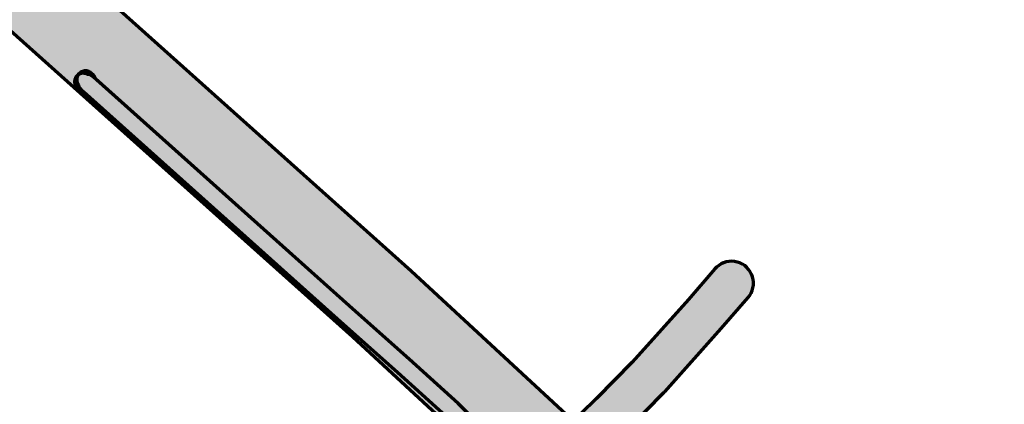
# Model space of a CAD drawing. Extents: x 101660 to 104160, y 476491 to 478824.
# Tile 12 of 15: x 102620 to 103069, y 477746 to 477921. Entities that reach past the tile are written whole.
import ezdxf

# ---------------------------------------------------------------- set-up
doc = ezdxf.new("R2010")
doc.units = 0
doc.header["$LTSCALE"] = 0.5
doc.layers.add('B-WE-OG-INFO_EIS VOORZORGSMAATREGEL-GV', color=7, linetype='Continuous', lineweight=70, true_color=0xfa194b)
doc.layers.add('B-WE-OG-INFO_EIS VOORZORGSMAATREGEL-V', color=7, linetype='Continuous', lineweight=18, true_color=0xfa194b, transparency=0.8)

msp = doc.modelspace()

# ---------------------------------------------------------------- hatches: boundary and pattern name
at = {"layer": 'B-WE-OG-INFO_EIS VOORZORGSMAATREGEL-V'}
for points in [[(104160.45, 477619.02), (104160.45, 477679.03), (103814.95, 477292.73), (103629.83, 477082.11), (103622.7, 477087.94), (103612.91, 477091.75), (103585.48, 477115.25), (102908.87, 477724.27), (102901.12, 477729.52), (102886.52, 477736.04), (102868.93, 477740.69), (102798.18, 477806.22), (102271.12, 478277.61), (102241.41, 478301.72), (102133.04, 478398.2), (102103.41, 478427.71), (101901.05, 478609.39), (101660.45, 478824.08), (101660.45, 478770.47), (101874.4, 478579.56), (102076, 478398.57), (102106.37, 478368.39), (102215.14, 478271.56), (102244.51, 478247.74), (102771.47, 477776.44), (102843.91, 477709.38), (102853.96, 477703.54), (102879.43, 477695.7), (102888.39, 477689.06), (102983.02, 477602.72), (103183.42, 477424.59), (103359.73, 477264.17), (103589.9, 477058.82), (103585.59, 477047.42), (103586.48, 477034.16), (103438.58, 476869.43), (103379.93, 476806.4), (103182.63, 476583.86), (103098.34, 476491.11), (103154.67, 476491.11), (103190.27, 476530.61), (103204.22, 476544.32), (103412.24, 476779.66), (103470.73, 476841.97), (103576.02, 476961.32), (103620.6, 477009.49), (103628.04, 477022.42), (103628.4, 477036.49), (103637.29, 477037.7), (103644.56, 477040.58), (103653.69, 477048.34), (103844.81, 477266.11)], [(102899.59, 477664.84), (102904.43, 477660.73), (102907.99, 477657.39), (102907.99, 477657.39), (103078.59, 477504.61), (103100.54, 477484.85), (103216.96, 477380.77), (103390.22, 477225.56), (103390.22, 477225.56), (103390.62, 477225.25), (103390.62, 477225.25), (103391.05, 477224.99), (103391.05, 477224.99), (103391.52, 477224.79), (103391.52, 477224.79), (103392, 477224.64), (103392, 477224.64), (103392.4, 477224.58), (103392.48, 477224.52), (103392.48, 477224.52), (103392.92, 477224.26), (103392.92, 477224.26), (103393.38, 477224.07), (103393.38, 477224.07), (103393.87, 477223.93), (103393.87, 477223.93), (103394.37, 477223.85), (103394.37, 477223.85), (103394.87, 477223.84), (103394.88, 477223.84), (103395.38, 477223.9), (103395.38, 477223.9), (103395.87, 477224.01), (103395.87, 477224.01), (103396.34, 477224.19), (103396.34, 477224.19), (103396.79, 477224.42), (103396.79, 477224.42), (103397.21, 477224.71), (103397.21, 477224.71), (103397.58, 477225.05), (103397.58, 477225.05), (103397.91, 477225.44), (103397.91, 477225.44), (103398.19, 477225.86), (103398.19, 477225.86), (103398.41, 477226.31), (103398.41, 477226.32), (103398.57, 477226.79), (103398.57, 477226.79), (103398.67, 477227.29), (103398.67, 477227.29), (103398.71, 477227.79), (103398.71, 477227.79), (103398.68, 477228.3), (103398.68, 477228.3), (103398.59, 477228.8), (103398.59, 477228.8), (103398.44, 477229.28), (103398.44, 477229.28), (103398.23, 477229.74), (103398.23, 477229.74), (103397.96, 477230.17), (103397.96, 477230.17), (103397.64, 477230.56), (103397.64, 477230.56), (103397.34, 477230.85), (103397.34, 477230.85), (103396.43, 477231.65), (103396.43, 477231.65), (103396.03, 477231.95), (103396.03, 477231.96), (103395.59, 477232.21), (103395.59, 477232.21), (103395.13, 477232.41), (103395.13, 477232.41), (103394.64, 477232.54), (103394.64, 477232.54), (103394.37, 477232.58), (103222.3, 477386.73), (103105.87, 477490.82), (103083.93, 477510.57), (102913.36, 477663.32), (102909.68, 477666.76), (102909.68, 477666.76), (102904.56, 477671.1), (102904.56, 477671.1), (102900.44, 477674.3), (102900.44, 477674.3), (102894.36, 477678.86), (102839.83, 477725.53), (102819.54, 477745.97), (102819.54, 477745.97), (102797.29, 477766.08), (102797.29, 477766.08), (102772.78, 477787.81), (102654.34, 477893.75), (102654.19, 477894.21), (102654.19, 477894.21), (102654.09, 477894.44), (102654.09, 477894.44), (102653.85, 477894.88), (102653.85, 477894.88), (102653.7, 477895.09), (102653.7, 477895.09), (102653.38, 477895.48), (102653.38, 477895.48), (102652.53, 477896.3), (102652.53, 477896.3), (102652.15, 477896.63), (102652.15, 477896.63), (102651.73, 477896.91), (102651.72, 477896.91), (102651.27, 477897.13), (102651.27, 477897.13), (102650.79, 477897.29), (102650.79, 477897.29), (102650.3, 477897.39), (102650.29, 477897.39), (102649.79, 477897.43), (102649.79, 477897.43), (102649.29, 477897.4), (102649.29, 477897.4), (102648.79, 477897.31), (102648.79, 477897.31), (102648.31, 477897.16), (102648.31, 477897.16), (102647.85, 477896.95), (102647.85, 477896.95), (102647.42, 477896.68), (102647.42, 477896.68), (102647.03, 477896.36), (102647.03, 477896.36), (102646.68, 477895.99), (102646.68, 477895.99), (102646.38, 477895.59), (102646.38, 477895.58), (102646.14, 477895.14), (102646.14, 477895.14), (102645.95, 477894.67), (102645.95, 477894.67), (102645.82, 477894.18), (102645.82, 477894.18), (102645.76, 477893.68), (102645.76, 477893.68), (102645.76, 477893.18), (102645.76, 477893.18), (102645.82, 477892.67), (102645.82, 477892.67), (102645.95, 477892.19), (102645.95, 477892.18), (102646.14, 477891.72), (102646.14, 477891.71), (102646.38, 477891.27), (102646.38, 477891.27), (102646.57, 477891.01), (102646.61, 477890.84), (102646.61, 477890.84), (102646.76, 477890.36), (102646.76, 477890.35), (102646.98, 477889.9), (102646.98, 477889.9), (102647.25, 477889.47), (102647.25, 477889.47), (102647.58, 477889.08), (102647.58, 477889.08), (102647.81, 477888.86), (102647.81, 477888.86), (102767.44, 477781.84), (102767.44, 477781.84), (102791.98, 477760.1), (102814.1, 477740.11), (102834.27, 477719.78), (102834.27, 477719.78), (102834.51, 477719.56), (102834.51, 477719.56), (102889.26, 477672.7), (102889.26, 477672.7), (102895.61, 477667.92), (102899.59, 477664.84)], [(102908.01, 477657.35), (103078.59, 477504.64), (103100.53, 477484.9), (103389.07, 477226.62), (103389.2, 477226.22), (103389.2, 477226.22), (103389.42, 477225.76), (103389.42, 477225.76), (103389.69, 477225.34), (103389.69, 477225.34), (103390.03, 477224.94), (103390.03, 477224.94), (103390.87, 477224.06), (103390.87, 477224.06), (103391.24, 477223.72), (103391.24, 477223.71), (103391.65, 477223.42), (103391.65, 477223.42), (103392.1, 477223.18), (103392.1, 477223.18), (103392.57, 477223), (103392.57, 477223), (103393.06, 477222.88), (103393.06, 477222.88), (103393.56, 477222.83), (103393.56, 477222.83), (103394.07, 477222.83), (103394.07, 477222.83), (103394.57, 477222.9), (103394.57, 477222.9), (103395.06, 477223.04), (103395.06, 477223.04), (103395.52, 477223.23), (103395.52, 477223.23), (103395.96, 477223.48), (103395.96, 477223.48), (103396.37, 477223.79), (103396.37, 477223.79), (103396.73, 477224.14), (103396.73, 477224.14), (103397.04, 477224.53), (103397.04, 477224.53), (103397.3, 477224.97), (103397.3, 477224.97), (103397.51, 477225.43), (103397.51, 477225.43), (103397.66, 477225.91), (103397.66, 477225.91), (103397.74, 477226.41), (103397.74, 477226.41), (103397.76, 477226.92), (103397.76, 477226.92), (103397.71, 477227.42), (103397.71, 477227.42), (103397.61, 477227.91), (103397.61, 477227.92), (103397.44, 477228.39), (103397.44, 477228.39), (103397.21, 477228.84), (103397.21, 477228.84), (103396.93, 477229.26), (103396.93, 477229.26), (103396.82, 477229.39), (103396.79, 477229.54), (103396.79, 477229.54), (103396.63, 477230.02), (103396.63, 477230.02), (103396.42, 477230.48), (103396.42, 477230.48), (103396.15, 477230.91), (103396.14, 477230.91), (103395.82, 477231.29), (103395.82, 477231.3), (103395.59, 477231.52), (103395.59, 477231.52), (103105.88, 477490.85), (103083.94, 477510.59), (102913.37, 477663.29), (102909.74, 477666.62), (102909.74, 477666.62), (102904.54, 477671.04), (102904.54, 477671.04), (102900.39, 477674.33), (102900.39, 477674.33), (102894.36, 477678.87), (102839.83, 477725.53), (102819.54, 477745.97), (102819.54, 477745.97), (102797.32, 477766.06), (102797.32, 477766.06), (102772.76, 477787.87), (102653.14, 477894.82), (102653.14, 477894.82), (102652.75, 477895.13), (102652.75, 477895.13), (102652.31, 477895.39), (102652.31, 477895.39), (102651.85, 477895.59), (102651.85, 477895.59), (102651.37, 477895.74), (102651.36, 477895.74), (102650.87, 477895.82), (102650.86, 477895.82), (102650.75, 477895.82), (102650.27, 477896.06), (102650.27, 477896.06), (102649.79, 477896.22), (102649.79, 477896.22), (102649.3, 477896.32), (102649.3, 477896.32), (102648.79, 477896.36), (102648.79, 477896.36), (102648.29, 477896.33), (102648.29, 477896.33), (102647.79, 477896.24), (102647.79, 477896.24), (102647.31, 477896.09), (102647.31, 477896.09), (102646.85, 477895.88), (102646.85, 477895.88), (102646.42, 477895.61), (102646.42, 477895.61), (102646.03, 477895.29), (102646.03, 477895.29), (102645.68, 477894.93), (102645.68, 477894.92), (102645.38, 477894.52), (102645.38, 477894.52), (102645.14, 477894.08), (102645.14, 477894.07), (102644.95, 477893.61), (102644.95, 477893.6), (102644.82, 477893.12), (102644.82, 477893.12), (102644.76, 477892.62), (102644.76, 477892.61), (102644.76, 477892.11), (102644.76, 477892.11), (102644.82, 477891.61), (102644.82, 477891.61), (102644.95, 477891.12), (102644.95, 477891.12), (102645.14, 477890.65), (102645.14, 477890.65), (102645.38, 477890.21), (102645.38, 477890.2), (102645.68, 477889.8), (102645.68, 477889.8), (102646.03, 477889.43), (102646.03, 477889.43), (102646.35, 477889.16), (102646.35, 477889.16), (102647.08, 477888.61), (102647.08, 477888.61), (102647.5, 477888.34), (102647.5, 477888.34), (102647.95, 477888.12), (102647.96, 477888.11), (102648.16, 477888.04), (102648.16, 477888.04), (102648.65, 477887.9), (102648.65, 477887.9), (102648.93, 477887.85), (102767.43, 477781.9), (102791.97, 477760.12), (102814.1, 477740.1), (102834.27, 477719.78), (102834.27, 477719.78), (102834.51, 477719.56), (102834.51, 477719.56), (102889.25, 477672.71), (102889.25, 477672.71), (102895.54, 477667.97), (102899.52, 477664.81), (102904.39, 477660.68), (102908.01, 477657.35)], [(102907.99, 477657.39), (103078.6, 477504.59), (103100.54, 477484.87), (103216.95, 477380.76), (103391.57, 477224.34), (103391.57, 477224.34), (103391.97, 477224.03), (103391.97, 477224.03), (103392.4, 477223.77), (103392.4, 477223.77), (103392.86, 477223.56), (103392.87, 477223.56), (103393.35, 477223.42), (103393.35, 477223.42), (103393.85, 477223.34), (103393.85, 477223.34), (103394.35, 477223.32), (103394.36, 477223.32), (103394.86, 477223.37), (103394.86, 477223.37), (103395.35, 477223.48), (103395.35, 477223.48), (103395.83, 477223.65), (103395.83, 477223.65), (103396.28, 477223.88), (103396.28, 477223.88), (103396.7, 477224.16), (103396.7, 477224.16), (103397.07, 477224.5), (103397.08, 477224.5), (103397.41, 477224.88), (103397.41, 477224.88), (103397.69, 477225.3), (103397.69, 477225.3), (103397.92, 477225.75), (103397.92, 477225.75), (103398.09, 477226.23), (103398.09, 477226.23), (103398.19, 477226.72), (103398.19, 477226.72), (103398.24, 477227.22), (103398.24, 477227.22), (103398.22, 477227.73), (103398.22, 477227.73), (103398.14, 477228.23), (103398.14, 477228.23), (103397.99, 477228.71), (103397.99, 477228.71), (103397.78, 477229.17), (103397.78, 477229.17), (103397.52, 477229.61), (103397.52, 477229.61), (103397.21, 477230), (103397.21, 477230), (103396.91, 477230.3), (103396.91, 477230.3), (103222.28, 477386.73), (103105.88, 477490.83), (103083.94, 477510.54), (102913.35, 477663.33), (102909.81, 477666.62), (102909.81, 477666.62), (102904.57, 477671.07), (102904.57, 477671.07), (102900.44, 477674.3), (102900.44, 477674.3), (102894.36, 477678.87), (102839.83, 477725.53), (102819.54, 477745.97), (102819.54, 477745.97), (102797.29, 477766.08), (102797.29, 477766.08), (102772.75, 477787.83), (102651.91, 477895.92), (102651.91, 477895.92), (102651.51, 477896.23), (102651.51, 477896.23), (102651.08, 477896.49), (102651.08, 477896.49), (102650.61, 477896.7), (102650.61, 477896.7), (102650.13, 477896.84), (102650.13, 477896.84), (102649.63, 477896.92), (102649.63, 477896.92), (102649.12, 477896.94), (102649.12, 477896.94), (102648.62, 477896.89), (102648.62, 477896.89), (102648.13, 477896.78), (102648.12, 477896.78), (102647.65, 477896.61), (102647.65, 477896.61), (102647.2, 477896.38), (102647.2, 477896.38), (102646.78, 477896.1), (102646.78, 477896.09), (102646.4, 477895.76), (102646.4, 477895.76), (102646.07, 477895.38), (102646.07, 477895.38), (102645.79, 477894.96), (102645.79, 477894.96), (102645.56, 477894.51), (102645.56, 477894.51), (102645.39, 477894.03), (102645.39, 477894.03), (102645.29, 477893.54), (102645.28, 477893.54), (102645.24, 477893.03), (102645.24, 477893.03), (102645.26, 477892.53), (102645.26, 477892.53), (102645.35, 477892.03), (102645.35, 477892.03), (102645.49, 477891.55), (102645.49, 477891.54), (102645.7, 477891.08), (102645.7, 477891.08), (102645.96, 477890.65), (102645.96, 477890.65), (102646.27, 477890.26), (102646.28, 477890.26), (102646.57, 477889.96), (102646.57, 477889.96), (102767.42, 477781.87), (102767.42, 477781.87), (102791.98, 477760.11), (102814.1, 477740.11), (102834.27, 477719.78), (102834.27, 477719.78), (102834.51, 477719.56), (102834.51, 477719.56), (102889.26, 477672.7), (102889.26, 477672.7), (102895.61, 477667.93), (102899.58, 477664.82), (102904.43, 477660.7), (102907.99, 477657.39)], [(102871.17, 477720.62), (102871.17, 477720.62), (102872.03, 477720.68), (102872.03, 477720.68), (102881.08, 477721.68), (102881.08, 477721.68), (102882.33, 477721.9), (102882.33, 477721.9), (102883.53, 477722.27), (102883.54, 477722.27), (102884.69, 477722.8), (102884.69, 477722.8), (102885.76, 477723.46), (102885.76, 477723.46), (102886.95, 477724.45), (102886.95, 477724.45), (102896.85, 477734.08), (102896.85, 477734.08), (102913.39, 477750.85), (102913.39, 477750.85), (102913.73, 477751.22), (102913.73, 477751.22), (102939.46, 477780.04), (102939.46, 477780.04), (102951.74, 477794.13), (102951.74, 477794.13), (102952.5, 477795.13), (102952.5, 477795.13), (102953.14, 477796.23), (102953.14, 477796.23), (102953.63, 477797.39), (102953.63, 477797.39), (102953.97, 477798.61), (102953.97, 477798.61), (102954.16, 477799.86), (102954.16, 477799.86), (102954.18, 477801.12), (102954.18, 477801.12), (102954.05, 477802.38), (102954.05, 477802.38), (102953.76, 477803.61), (102953.76, 477803.61), (102953.32, 477804.79), (102953.32, 477804.8), (102952.73, 477805.91), (102952.73, 477805.91), (102952, 477806.95), (102952, 477806.95), (102951.15, 477807.88), (102951.15, 477807.88), (102950.19, 477808.7), (102950.19, 477808.7), (102949.13, 477809.39), (102949.13, 477809.4), (102947.99, 477809.95), (102947.99, 477809.95), (102946.79, 477810.35), (102946.79, 477810.35), (102945.56, 477810.6), (102945.55, 477810.6), (102944.29, 477810.7), (102944.29, 477810.7), (102943.03, 477810.63), (102943.03, 477810.63), (102941.79, 477810.4), (102941.79, 477810.4), (102940.58, 477810.02), (102940.58, 477810.02), (102939.43, 477809.49), (102939.43, 477809.49), (102938.36, 477808.82), (102938.36, 477808.82), (102937.38, 477808.02), (102937.38, 477808.02), (102936.65, 477807.26), (102936.65, 477807.26), (102924.51, 477793.31), (102898.98, 477764.72), (102882.68, 477748.2), (102875.47, 477741.18), (102870.26, 477740.61), (102866.6, 477740.52), (102866.6, 477740.52), (102865.34, 477740.41), (102865.34, 477740.41), (102864.1, 477740.14), (102864.1, 477740.14), (102862.91, 477739.72), (102862.91, 477739.72), (102861.78, 477739.15), (102861.78, 477739.15), (102860.73, 477738.44), (102860.73, 477738.44), (102859.78, 477737.61), (102859.78, 477737.61), (102858.95, 477736.66), (102858.95, 477736.66), (102858.23, 477735.61), (102858.23, 477735.61), (102857.66, 477734.49), (102857.66, 477734.49), (102857.23, 477733.3), (102857.23, 477733.3), (102856.96, 477732.06), (102856.96, 477732.06), (102856.84, 477730.81), (102856.84, 477730.8), (102856.89, 477729.54), (102856.89, 477729.54), (102857.09, 477728.29), (102857.09, 477728.29), (102857.45, 477727.08), (102857.45, 477727.08), (102857.96, 477725.92), (102857.96, 477725.92), (102858.61, 477724.84), (102858.61, 477724.84), (102859.39, 477723.85), (102859.39, 477723.85), (102860.29, 477722.96), (102860.29, 477722.96), (102861.3, 477722.2), (102861.3, 477722.19), (102862.39, 477721.56), (102862.39, 477721.56), (102863.56, 477721.07), (102863.56, 477721.07), (102864.78, 477720.73), (102864.78, 477720.73), (102866.03, 477720.55), (102866.03, 477720.55), (102867.08, 477720.52), (102867.08, 477720.52)]]:
    msp.add_hatch(color=256, dxfattribs=at).paths.add_polyline_path(points)

# ---------------------------------------------------------------- linework, layer by layer
at = {"layer": 'B-WE-OG-INFO_EIS VOORZORGSMAATREGEL-GV', "flags": 128}
for points in [[(103585.48, 477115.25), (102908.87, 477724.27), (102901.12, 477729.52), (102886.52, 477736.04), (102868.93, 477740.69), (102798.18, 477806.22), (102271.12, 478277.61)], [(102244.51, 478247.74), (102771.47, 477776.44), (102843.91, 477709.38), (102853.96, 477703.54), (102879.43, 477695.7), (102888.39, 477689.06), (102983.02, 477602.72), (103183.42, 477424.59), (103359.73, 477264.17), (103589.9, 477058.82)], [(102839.83, 477725.53), (102819.54, 477745.97), (102819.54, 477745.97), (102797.29, 477766.08), (102797.29, 477766.08), (102772.78, 477787.81), (102654.34, 477893.75), (102654.19, 477894.21), (102654.19, 477894.21), (102654.09, 477894.44), (102654.09, 477894.44), (102653.85, 477894.88), (102653.85, 477894.88), (102653.7, 477895.09), (102653.7, 477895.09), (102653.38, 477895.48), (102653.38, 477895.48), (102652.53, 477896.3), (102652.53, 477896.3), (102652.15, 477896.63), (102652.15, 477896.63), (102651.73, 477896.91), (102651.72, 477896.91), (102651.27, 477897.13), (102651.27, 477897.13), (102650.79, 477897.29), (102650.79, 477897.29), (102650.3, 477897.39), (102650.29, 477897.39), (102649.79, 477897.43), (102649.79, 477897.43), (102649.29, 477897.4), (102649.29, 477897.4), (102648.79, 477897.31), (102648.79, 477897.31), (102648.31, 477897.16), (102648.31, 477897.16), (102647.85, 477896.95), (102647.85, 477896.95), (102647.42, 477896.68), (102647.42, 477896.68), (102647.03, 477896.36), (102647.03, 477896.36), (102646.68, 477895.99), (102646.68, 477895.99), (102646.38, 477895.59), (102646.38, 477895.58), (102646.14, 477895.14), (102646.14, 477895.14), (102645.95, 477894.67), (102645.95, 477894.67), (102645.82, 477894.18), (102645.82, 477894.18), (102645.76, 477893.68), (102645.76, 477893.68), (102645.76, 477893.18), (102645.76, 477893.18), (102645.82, 477892.67), (102645.82, 477892.67), (102645.95, 477892.19), (102645.95, 477892.18), (102646.14, 477891.72), (102646.14, 477891.71), (102646.38, 477891.27), (102646.38, 477891.27), (102646.57, 477891.01), (102646.61, 477890.84), (102646.61, 477890.84), (102646.76, 477890.36), (102646.76, 477890.35), (102646.98, 477889.9), (102646.98, 477889.9), (102647.25, 477889.47), (102647.25, 477889.47), (102647.58, 477889.08), (102647.58, 477889.08), (102647.81, 477888.86), (102647.81, 477888.86), (102767.44, 477781.84), (102767.44, 477781.84), (102791.98, 477760.1), (102814.1, 477740.11)], [(102839.83, 477725.53), (102819.54, 477745.97), (102819.54, 477745.97), (102797.32, 477766.06), (102797.32, 477766.06), (102772.76, 477787.87), (102653.14, 477894.82), (102653.14, 477894.82), (102652.75, 477895.13), (102652.75, 477895.13), (102652.31, 477895.39), (102652.31, 477895.39), (102651.85, 477895.59), (102651.85, 477895.59), (102651.37, 477895.74), (102651.36, 477895.74), (102650.87, 477895.82), (102650.86, 477895.82), (102650.75, 477895.82), (102650.27, 477896.06), (102650.27, 477896.06), (102649.79, 477896.22), (102649.79, 477896.22), (102649.3, 477896.32), (102649.3, 477896.32), (102648.79, 477896.36), (102648.79, 477896.36), (102648.29, 477896.33), (102648.29, 477896.33), (102647.79, 477896.24), (102647.79, 477896.24), (102647.31, 477896.09), (102647.31, 477896.09), (102646.85, 477895.88), (102646.85, 477895.88), (102646.42, 477895.61), (102646.42, 477895.61), (102646.03, 477895.29), (102646.03, 477895.29), (102645.68, 477894.93), (102645.68, 477894.92), (102645.38, 477894.52), (102645.38, 477894.52), (102645.14, 477894.08), (102645.14, 477894.07), (102644.95, 477893.61), (102644.95, 477893.6), (102644.82, 477893.12), (102644.82, 477893.12), (102644.76, 477892.62), (102644.76, 477892.61), (102644.76, 477892.11), (102644.76, 477892.11), (102644.82, 477891.61), (102644.82, 477891.61), (102644.95, 477891.12), (102644.95, 477891.12), (102645.14, 477890.65), (102645.14, 477890.65), (102645.38, 477890.21), (102645.38, 477890.2), (102645.68, 477889.8), (102645.68, 477889.8), (102646.03, 477889.43), (102646.03, 477889.43), (102646.35, 477889.16), (102646.35, 477889.16), (102647.08, 477888.61), (102647.08, 477888.61), (102647.5, 477888.34), (102647.5, 477888.34), (102647.95, 477888.12), (102647.96, 477888.11), (102648.16, 477888.04), (102648.16, 477888.04), (102648.65, 477887.9), (102648.65, 477887.9), (102648.93, 477887.85), (102767.43, 477781.9), (102791.97, 477760.12), (102814.1, 477740.1)], [(102839.83, 477725.53), (102819.54, 477745.97), (102819.54, 477745.97), (102797.29, 477766.08), (102797.29, 477766.08), (102772.75, 477787.83), (102651.91, 477895.92), (102651.91, 477895.92), (102651.51, 477896.23), (102651.51, 477896.23), (102651.08, 477896.49), (102651.08, 477896.49), (102650.61, 477896.7), (102650.61, 477896.7), (102650.13, 477896.84), (102650.13, 477896.84), (102649.63, 477896.92), (102649.63, 477896.92), (102649.12, 477896.94), (102649.12, 477896.94), (102648.62, 477896.89), (102648.62, 477896.89), (102648.13, 477896.78), (102648.12, 477896.78), (102647.65, 477896.61), (102647.65, 477896.61), (102647.2, 477896.38), (102647.2, 477896.38), (102646.78, 477896.1), (102646.78, 477896.09), (102646.4, 477895.76), (102646.4, 477895.76), (102646.07, 477895.38), (102646.07, 477895.38), (102645.79, 477894.96), (102645.79, 477894.96), (102645.56, 477894.51), (102645.56, 477894.51), (102645.39, 477894.03), (102645.39, 477894.03), (102645.29, 477893.54), (102645.28, 477893.54), (102645.24, 477893.03), (102645.24, 477893.03), (102645.26, 477892.53), (102645.26, 477892.53), (102645.35, 477892.03), (102645.35, 477892.03), (102645.49, 477891.55), (102645.49, 477891.54), (102645.7, 477891.08), (102645.7, 477891.08), (102645.96, 477890.65), (102645.96, 477890.65), (102646.27, 477890.26), (102646.28, 477890.26), (102646.57, 477889.96), (102646.57, 477889.96), (102767.42, 477781.87), (102767.42, 477781.87), (102791.98, 477760.11), (102814.1, 477740.11)], [(102896.85, 477734.08), (102913.39, 477750.85), (102913.39, 477750.85), (102913.73, 477751.22), (102913.73, 477751.22), (102939.46, 477780.04), (102939.46, 477780.04), (102951.74, 477794.13), (102951.74, 477794.13), (102952.5, 477795.13), (102952.5, 477795.13), (102953.14, 477796.23), (102953.14, 477796.23), (102953.63, 477797.39), (102953.63, 477797.39), (102953.97, 477798.61), (102953.97, 477798.61), (102954.16, 477799.86), (102954.16, 477799.86), (102954.18, 477801.12), (102954.18, 477801.12), (102954.05, 477802.38), (102954.05, 477802.38), (102953.76, 477803.61), (102953.76, 477803.61), (102953.32, 477804.79), (102953.32, 477804.8), (102952.73, 477805.91), (102952.73, 477805.91), (102952, 477806.95), (102952, 477806.95), (102951.15, 477807.88), (102951.15, 477807.88), (102950.19, 477808.7), (102950.19, 477808.7), (102949.13, 477809.39), (102949.13, 477809.4), (102947.99, 477809.95), (102947.99, 477809.95), (102946.79, 477810.35), (102946.79, 477810.35), (102945.56, 477810.6), (102945.55, 477810.6), (102944.29, 477810.7), (102944.29, 477810.7), (102943.03, 477810.63), (102943.03, 477810.63), (102941.79, 477810.4), (102941.79, 477810.4), (102940.58, 477810.02), (102940.58, 477810.02), (102939.43, 477809.49), (102939.43, 477809.49), (102938.36, 477808.82), (102938.36, 477808.82), (102937.38, 477808.02), (102937.38, 477808.02), (102936.65, 477807.26), (102936.65, 477807.26), (102924.51, 477793.31), (102898.98, 477764.72), (102882.68, 477748.2), (102875.47, 477741.18)]]:
    msp.add_lwpolyline(points, dxfattribs=at)

doc.saveas('drawing.dxf')
